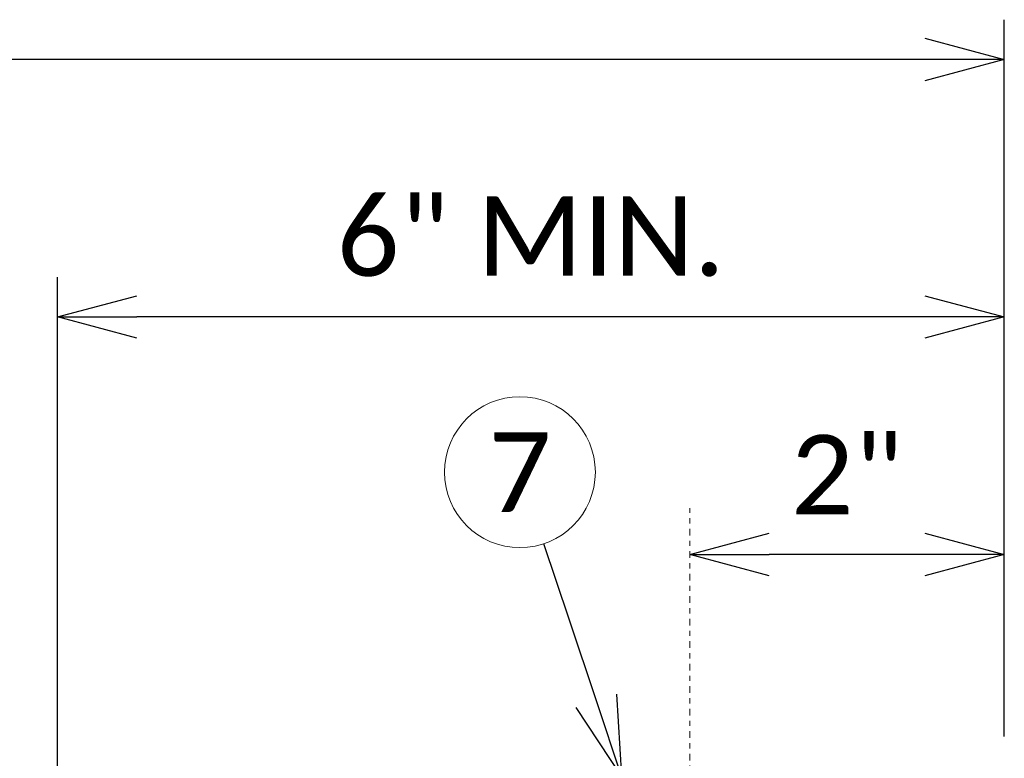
# Model space of a CAD drawing. Header units: metres. Extents: x -113 to 705, y -50 to 519.
# Tile 205 of 208: x 121 to 139, y 313 to 327. Entities that reach past the tile are written whole.
import ezdxf
from ezdxf import colors
from ezdxf.entities.mleader import LeaderData, LeaderLine
from ezdxf.enums import TextEntityAlignment as Align
from ezdxf.math import Vec2, Vec3

# ---------------------------------------------------------------- set-up
doc = ezdxf.new("R2010")
doc.units = ezdxf.units.M
doc.header["$MEASUREMENT"] = 0
doc.linetypes.add('Wisdot4', pattern=[0.28125, 0.125, -0.0625, 0.03125, -0.0625])
for name, color, linetype, lineweight in [('B_ANNO_DIM', 7, 'Continuous', 18), ('B_ANNO_SYMB', 7, 'Continuous', 18), ('B_ANNO_TEXT', 7, 'Continuous', 18), ('B_CNTR', 1, 'Wisdot4', 18)]:
    doc.layers.add(name, color=color, linetype=linetype, lineweight=lineweight)
doc.styles.add('Annotative', font='calibri.ttf', dxfattribs={"height": 0.0625})
doc.styles.get("Standard").update_dxf_attribs({"font": 'calibri.ttf'})
doc.dimstyles.new('Annotative', dxfattribs={"dimscale": 0, "dimtxt": 0.0625, "dimasz": 0.0625, "dimexe": 0.03125, "dimexo": 0.03125, "dimgap": 0.03125, "dimtad": 1, "dimdec": 3, "dimzin": 3, "dimdsep": 46, "dimlunit": 4, "dimtxsty": 'Standard', "dimblk": 'OPEN30', "dimcen": 0.03125, "dimaunit": 1, "dimadec": 0, "dimazin": 3, "dimtfac": 0.75, "dimtdec": 3, "dimtofl": 0, "dimtmove": 0, "dimatfit": 3, "dimldrblk": 'OPEN30', "dimfxl": 1, "dimtfill": 1, "dimfrac": 1, "dimtolj": 1, "dimtzin": 0, "dimarcsym": 0})

# ---------------------------------------------------------------- blocks, each defined once
blk = doc.blocks.new('_Open30')
at = {"color": 0, "linetype": 'ByBlock', "lineweight": -2}
for p, q in [((-1, 0.268), (0, 0)), ((0, 0), (-1, -0.268)), ((0, 0), (-1, 0))]:
    blk.add_line(p, q, dxfattribs=at)
blk = doc.blocks.new('*D1848')
at = {"layer": 'B_ANNO_DIM', "color": 0, "lineweight": -2, "transparency": 16777216}
for p, q in [((185.549, 46.513), (185.549, 60.052)), ((252.01, 46.513), (252.01, 60.052)), ((250.51, 59.302), (187.049, 59.302))]:
    blk.add_line(p, q, dxfattribs=at)
at = {"layer": 'Defpoints', "color": 0, "transparency": 16777216}
for p in [(185.549, 59.302), (185.549, 45.763), (252.01, 45.763)]:
    blk.add_point(p, dxfattribs=at)
at = {"layer": 'B_ANNO_DIM', "color": 0, "lineweight": -2, "transparency": 16777216, "xscale": 1.5, "yscale": 1.5, "zscale": 1.5, "rotation": 180}
blk.add_blockref('_Open30', (185.549, 59.302), dxfattribs=at)
at = {"layer": 'B_ANNO_DIM', "color": 0, "lineweight": -2, "transparency": 16777216, "xscale": 1.5, "yscale": 1.5, "zscale": 1.5}
blk.add_blockref('_Open30', (252.01, 59.302), dxfattribs=at)
at = {"layer": 'B_ANNO_DIM', "color": 0, "transparency": 16777216, "insert": (218.78, 60.821), "char_height": 1.5, "attachment_point": 5, "bg_fill": 3, "box_fill_scale": 1.25, "bg_fill_color": 256, "bg_fill_true_color": 13158600, "bg_fill_transparency": 0}
blk.add_mtext('\\A1;2\'-0"', dxfattribs=at)
blk = doc.blocks.new('*D1870')
at = {"layer": 'B_ANNO_DIM', "color": 0, "lineweight": -2, "transparency": 16777216}
for p, q in [((234.118, 44.658), (234.118, 55.187)), ((250.51, 54.437), (235.618, 54.437))]:
    blk.add_line(p, q, dxfattribs=at)
at = {"layer": 'Defpoints', "color": 0, "transparency": 16777216}
for p in [(234.118, 54.437), (252.01, 54.437), (234.118, 43.908)]:
    blk.add_point(p, dxfattribs=at)
at = {"layer": 'B_ANNO_DIM', "color": 0, "lineweight": -2, "transparency": 16777216, "xscale": 1.5, "yscale": 1.5, "zscale": 1.5, "rotation": 180}
blk.add_blockref('_Open30', (234.118, 54.437), dxfattribs=at)
at = {"layer": 'B_ANNO_DIM', "color": 0, "lineweight": -2, "transparency": 16777216, "xscale": 1.5, "yscale": 1.5, "zscale": 1.5}
blk.add_blockref('_Open30', (252.01, 54.437), dxfattribs=at)
at = {"layer": 'B_ANNO_DIM', "color": 0, "transparency": 16777216, "insert": (243.064, 55.955), "char_height": 1.5, "attachment_point": 5, "bg_fill": 3, "box_fill_scale": 1.25, "bg_fill_color": 256, "bg_fill_true_color": 13158600, "bg_fill_transparency": 0}
blk.add_mtext('\\A1;6" MIN.', dxfattribs=at)
blk = doc.blocks.new('*D1855')
at = {"layer": 'B_ANNO_DIM', "color": 0, "lineweight": -2, "transparency": 16777216}
blk.add_line((250.51, 49.949), (247.567, 49.949), dxfattribs=at)
at = {"layer": 'Defpoints', "color": 0, "transparency": 16777216}
for p in [(246.067, 49.949), (246.067, 49.949), (252.01, 49.949)]:
    blk.add_point(p, dxfattribs=at)
at = {"layer": 'B_ANNO_DIM', "color": 0, "lineweight": -2, "transparency": 16777216, "xscale": 1.5, "yscale": 1.5, "zscale": 1.5, "rotation": 180}
blk.add_blockref('_Open30', (246.067, 49.949), dxfattribs=at)
at = {"layer": 'B_ANNO_DIM', "color": 0, "lineweight": -2, "transparency": 16777216, "xscale": 1.5, "yscale": 1.5, "zscale": 1.5}
blk.add_blockref('_Open30', (252.01, 49.949), dxfattribs=at)
at = {"layer": 'B_ANNO_DIM', "color": 0, "transparency": 16777216, "insert": (249.039, 51.456), "char_height": 1.5, "attachment_point": 5, "bg_fill": 3, "box_fill_scale": 1.25, "bg_fill_color": 256, "bg_fill_true_color": 13158600, "bg_fill_transparency": 0}
blk.add_mtext('\\A1;2"', dxfattribs=at)
blk = doc.blocks.new('*U1841')
at = {"layer": 'B_CNTR'}
blk.add_line((246.0671, 38.4112), (246.0671, 50.8241), dxfattribs=at)
at = {"style": 'Annotative'}
blk.add_attdef('DIM4', text='', height=1.5, dxfattribs=at).set_placement((73.9918, 167.7838), align=Align.MIDDLE_CENTER)
at = {"layer": 'B_ANNO_DIM'}
dim = blk.add_linear_dim(base=(185.5489, 59.3022), p1=(252.0101, 45.7634), p2=(185.5489, 45.7634), angle=180, dimstyle='Annotative', override={"dimlfac": 0.361}, dxfattribs=at)
dim.commit()
dim.dimension.update_dxf_attribs({"geometry": '*D1848', "text_midpoint": (218.7795, 60.8207)})
dim = blk.add_linear_dim(base=(234.1182, 54.4368), p1=(252.0101, 54.4368), p2=(234.1182, 43.908), angle=180, text='6" MIN.', dimstyle='Annotative', override={"dimlfac": 0.361}, dxfattribs=at)
dim.commit()
dim.dimension.update_dxf_attribs({"geometry": '*D1870', "text_midpoint": (243.0641, 55.9547)})
at = {"layer": 'B_ANNO_SYMB'}
blk.add_circle((242.8568, 51.5046), 1.4255, dxfattribs=at)
at = {"layer": 'B_ANNO_TEXT', "insert": (242.8568, 51.5046), "char_height": 1.5, "width": 3.563823, "attachment_point": 5, "style": 'Annotative'}
blk.add_mtext('7', dxfattribs=at)
at = {"layer": 'B_ANNO_DIM'}
dim = blk.add_linear_dim(base=(246.0671, 49.9488), p1=(252.0101, 49.9488), p2=(246.0671, 49.9488), angle=180, dimstyle='Annotative', override={"dimlfac": 0.34}, dxfattribs=at)
dim.commit()
dim.dimension.update_dxf_attribs({"geometry": '*D1855', "text_midpoint": (249.0386, 51.4563)})
ml = blk.add_multileader_mtext('Standard', dxfattribs=at)
ml.set_content('', color=256)
ml.set_leader_properties()
ml.set_arrow_properties(name='OPEN30')
ml.build(insert=Vec2(0, 0))
ml.multileader.update_dxf_attribs({"text_right_attachment_type": 3, "dogleg_length": 0.0625, "arrow_head_size": 1.5, "scale": 24})
ctx = ml.context
ctx.base_point, ctx.scale, ctx.char_height, ctx.arrow_head_size, ctx.landing_gap_size, ctx.plane_origin, ctx.plane_x_axis, ctx.plane_y_axis = Vec3(242.8332, 51.5752), 24, 1.5, 1.5, 0.75, Vec3(244.8903, 45.4326), Vec3(0.3175593, -0.9482384), Vec3(0.9482384, 0.3175593)
ctx.right_attachment = 3
notes = []
notes.append((ctx, [(0, (1, 1, 0), (243.7859, 48.7305), (-0.3175593, 0.9482384), 1.5, [(0, [(244.7795, 45.7634), (243.7859, 48.7305), (243.7859, 48.7305)], 0, [])])]))
ctx.mtext.insert, ctx.mtext.text_direction, ctx.mtext.rotation, ctx.mtext.flow_direction = Vec3(242.3602, 50.6258), Vec3(-0.3175593, 0.9482384), 1.8939507, 5
for ctx, leaders in notes:
    for number, flags, end, landing, length, lines in leaders:
        leader = LeaderData()
        leader.index, (leader.has_last_leader_line, leader.has_dogleg_vector, leader.attachment_direction) = number, flags
        leader.last_leader_point, leader.dogleg_vector, leader.dogleg_length = Vec3(end), Vec3(landing), length
        for number, points, colour, breaks in lines:
            line = LeaderLine()
            line.index, line.vertices, line.color, line.breaks = number, Vec3.list(points), colors.encode_raw_color(colour), breaks
            leader.lines.append(line)
        ctx.leaders.append(leader)

msp = doc.modelspace()

# ---------------------------------------------------------------- block references
msp.add_blockref('*U1841', (-112.829, 266.839))

doc.saveas('drawing.dxf')
